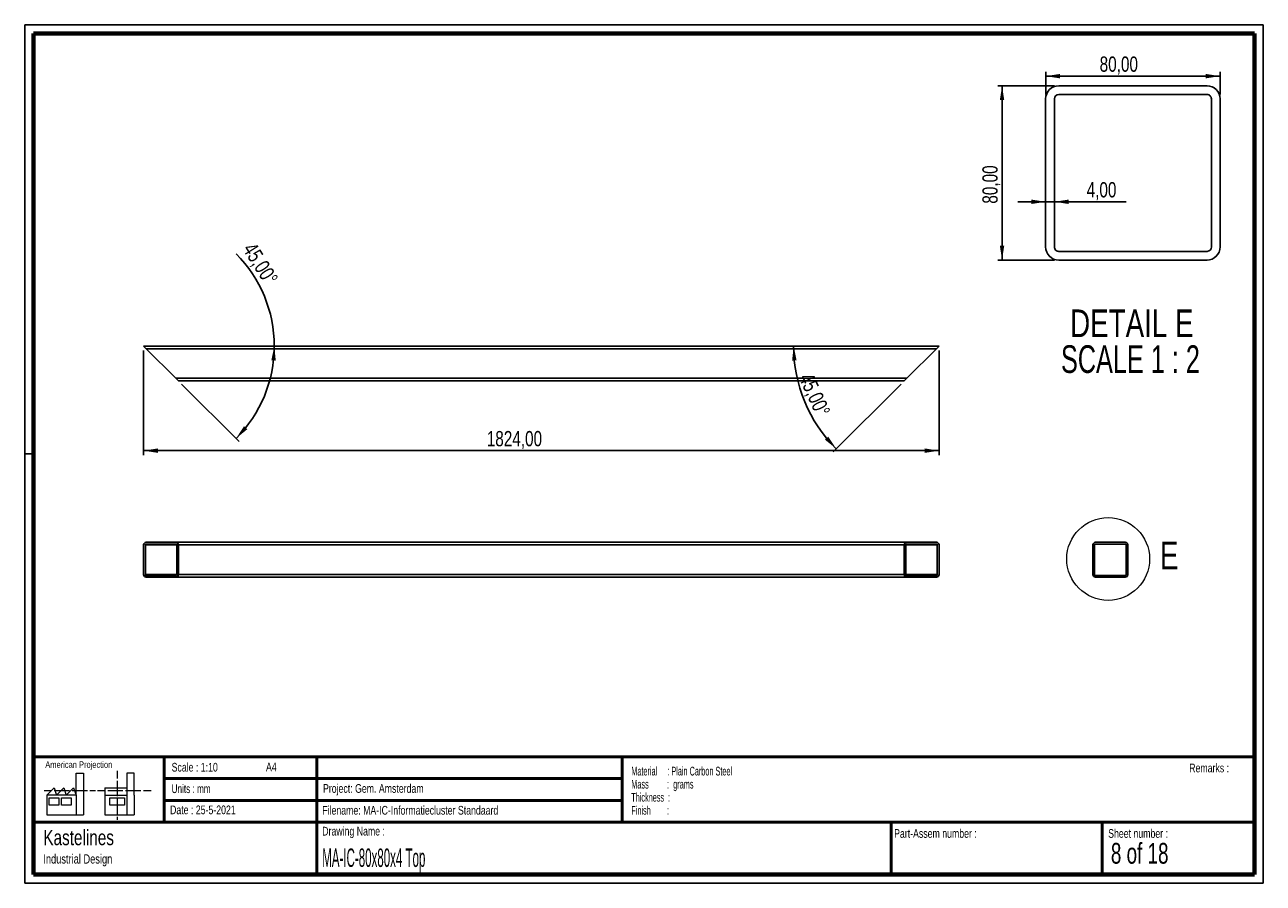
# Paper-space layout '80 Top' of a CAD drawing. Header units: millimetres. Extents: x 7 to 291, y 7 to 204.
import ezdxf

# ---------------------------------------------------------------- set-up
doc = ezdxf.new("R2010")
doc.units = ezdxf.units.MM
for name, color, linetype in [('BORDERS', 7, 'Continuous'), ('DRAWING', 7, 'Continuous'), ('TEXT_SHEET_FORMAT', 7, 'Continuous')]:
    doc.layers.add(name, color=color, linetype=linetype)
doc.styles.add('SLDTEXTSTYLE0', font='TXT', dxfattribs={"width": 0.7})
doc.styles.add('SLDTEXTSTYLE1', font='TXT', dxfattribs={"width": 0.75})
doc.styles.add('SLDTEXTSTYLE2', font='TXT', dxfattribs={"width": 0.678571})
doc.styles.add('SLDTEXTSTYLE4', font='TXT', dxfattribs={"width": 0.55})
doc.styles.add('SLDTEXTSTYLE5', font='TXT', dxfattribs={"width": 0.605})
doc.styles.add('SLDTEXTSTYLE6', font='TXT', dxfattribs={"width": 0.549})
doc.styles.add('SLDTEXTSTYLE7', font='TXT', dxfattribs={"width": 0.467045})
doc.styles.add('SLDTEXTSTYLE8', font='TXT', dxfattribs={"width": 0.681818})
doc.dimstyles.new('SLDDIMSTYLE10', dxfattribs={"dimtxt": 3.5, "dimasz": 3.302, "dimexe": 0, "dimexo": 0.0625, "dimgap": 0.875, "dimtad": 1, "dimdec": 4, "dimlfac": 10, "dimzin": 12, "dimdsep": 46, "dimtxsty": 'SLDTEXTSTYLE1', "dimsah": 1, "dimcen": 0.09, "dimazin": 3, "dimtfac": 1, "dimtofl": 0, "dimtmove": 0, "dimatfit": 3, "dimfxl": 1, "dimfrac": 2, "dimtolj": 1, "dimtzin": 12, "dimarcsym": 0})
doc.dimstyles.new('SLDDIMSTYLE4', dxfattribs={"dimtxt": 3.5, "dimasz": 3.302, "dimexe": 0, "dimexo": 0.0625, "dimgap": 0.875, "dimtad": 1, "dimlfac": 2, "dimrnd": 1e-09, "dimzin": 12, "dimdsep": 46, "dimtxsty": 'SLDTEXTSTYLE1', "dimsah": 1, "dimcen": 0.09, "dimadec": 0, "dimazin": 3, "dimtfac": 1, "dimtmove": 0, "dimatfit": 0, "dimfxl": 1, "dimfrac": 2, "dimtolj": 1, "dimtzin": 12, "dimarcsym": 0})
doc.dimstyles.new('SLDDIMSTYLE5', dxfattribs={"dimtxt": 3.5, "dimasz": 3.302, "dimexe": 0, "dimexo": 0.0625, "dimgap": 0.875, "dimtad": 1, "dimlfac": 2, "dimrnd": 1e-09, "dimzin": 12, "dimdsep": 46, "dimtxsty": 'SLDTEXTSTYLE1', "dimsah": 1, "dimcen": 0.09, "dimadec": 0, "dimazin": 3, "dimtfac": 1, "dimtofl": 0, "dimtmove": 0, "dimatfit": 3, "dimfxl": 1, "dimfrac": 2, "dimtolj": 1, "dimtzin": 12, "dimarcsym": 0})
doc.dimstyles.new('SLDDIMSTYLE9', dxfattribs={"dimtxt": 3.5, "dimasz": 3.302, "dimexe": 0, "dimexo": 0.0625, "dimgap": 0.875, "dimtad": 1, "dimlfac": 10, "dimrnd": 1e-09, "dimzin": 12, "dimdsep": 46, "dimtxsty": 'SLDTEXTSTYLE1', "dimsah": 1, "dimcen": 0.09, "dimadec": 0, "dimazin": 3, "dimtfac": 1, "dimtofl": 0, "dimtmove": 0, "dimatfit": 3, "dimfxl": 1, "dimfrac": 2, "dimtolj": 1, "dimtzin": 12, "dimarcsym": 0})

# ---------------------------------------------------------------- blocks, each defined once
blk = doc.blocks.new('SW_NOTE_0_39')
at = {"layer": 'TEXT_SHEET_FORMAT', "color": 0, "char_height": 2, "attachment_point": 1}
for s, insert, style in [('Material     : Plain Carbon Steel', (0, 2.58), 'SLDTEXTSTYLE5'), ('Mass         :  grams', (0, -0.42), 'SLDTEXTSTYLE4'), ('Thickness  :', (0, -3.42), 'SLDTEXTSTYLE5'), ('Finish        :', (0, -6.42), 'SLDTEXTSTYLE6')]:
    blk.add_mtext(s, dxfattribs=dict(at, insert=insert, style=style))
blk = doc.blocks.new('SW_NOTE_0_40')
at = {"layer": 'DRAWING', "color": 0, "attachment_point": 1, "style": 'SLDTEXTSTYLE1'}
for s, insert, char_height in [('Kastelines', (0, 4.51), 3.5), ('Industrial Design', (0, -1.09), 2.1167)]:
    blk.add_mtext(s, dxfattribs=dict(at, insert=insert, char_height=char_height))
blk = doc.blocks.new('_D_74')
at = {"layer": 'DRAWING', "color": 7}
blk.add_line((42.53, 121.34), (55.73, 108.15), dxfattribs=at)
for start, end in [(0, 44.9558), (315, 0)]:
    blk.add_arc((33.82, 130.05), 29.97, start, end, dxfattribs=at)
for points in [[(63.8, 130.05), (63.11, 126.78), (64.12, 126.72)], [(55.02, 108.85), (57.6, 110.97), (56.84, 111.65)]]:
    blk.add_solid(points, dxfattribs=at)
at = {"layer": 'DRAWING', "color": 7, "insert": (59.38, 154.17), "char_height": 3.5, "attachment_point": 1, "rotation": 302.2613, "style": 'SLDTEXTSTYLE1'}
blk.add_mtext('45,00°', dxfattribs=at)
blk = doc.blocks.new('_D_75')
at = {"layer": 'DRAWING', "color": 7}
for p, q in [((33.82, 129.05), (33.82, 105.05)), ((216.22, 129.05), (216.22, 105.05)), ((33.82, 106.05), (216.22, 106.05))]:
    blk.add_line(p, q, dxfattribs=at)
for points in [[(33.82, 106.05), (37.12, 105.54), (37.12, 106.56)], [(216.22, 106.05), (212.92, 106.56), (212.92, 105.54)]]:
    blk.add_solid(points, dxfattribs=at)
at = {"layer": 'DRAWING', "color": 7, "insert": (112.51, 110.56), "char_height": 3.5, "attachment_point": 1, "style": 'SLDTEXTSTYLE1'}
blk.add_mtext('1824,00', dxfattribs=at)
blk = doc.blocks.new('_D_76')
at = {"layer": 'DRAWING', "color": 7}
blk.add_line((207.52, 121.34), (191.94, 105.77), dxfattribs=at)
blk.add_arc((216.22, 130.05), 33.34, 180, 225, dxfattribs=at)
for points in [[(182.89, 130.05), (182.54, 126.73), (183.56, 126.78)], [(192.65, 106.48), (190.81, 109.27), (190.06, 108.58)]]:
    blk.add_solid(points, dxfattribs=at)
at = {"layer": 'DRAWING', "color": 7, "insert": (187.19, 124.25), "char_height": 3.5, "attachment_point": 1, "rotation": 294.4899, "style": 'SLDTEXTSTYLE1'}
blk.add_mtext('45,00°', dxfattribs=at)
blk = doc.blocks.new('_D_77')
at = {"layer": 'DRAWING', "color": 7}
for p, q in [((242.68, 189.79), (229.68, 189.79)), ((230.68, 189.79), (230.68, 149.79)), ((242.68, 149.79), (229.68, 149.79))]:
    blk.add_line(p, q, dxfattribs=at)
for points in [[(230.68, 189.79), (230.17, 186.49), (231.18, 186.49)], [(230.68, 149.79), (231.18, 153.09), (230.17, 153.09)]]:
    blk.add_solid(points, dxfattribs=at)
at = {"layer": 'DRAWING', "color": 7, "insert": (226.16, 162.73), "char_height": 3.5, "attachment_point": 1, "rotation": 90, "style": 'SLDTEXTSTYLE1'}
blk.add_mtext('80,00', dxfattribs=at)
blk = doc.blocks.new('_D_78')
at = {"layer": 'DRAWING', "color": 7}
for p, q in [((240.68, 187.79), (240.68, 192.99)), ((240.68, 191.99), (280.68, 191.99)), ((280.68, 187.79), (280.68, 192.99))]:
    blk.add_line(p, q, dxfattribs=at)
for points in [[(240.68, 191.99), (243.98, 191.48), (243.98, 192.5)], [(280.68, 191.99), (277.37, 192.5), (277.37, 191.48)]]:
    blk.add_solid(points, dxfattribs=at)
at = {"layer": 'DRAWING', "color": 7, "insert": (253.06, 196.5), "char_height": 3.5, "attachment_point": 1, "style": 'SLDTEXTSTYLE1'}
blk.add_mtext('80,00', dxfattribs=at)
blk = doc.blocks.new('_D_79')
at = {"layer": 'DRAWING', "color": 7}
for p, q in [((240.68, 163.16), (234.33, 163.16)), ((240.68, 163.16), (242.68, 163.16)), ((242.68, 163.16), (259.13, 163.16))]:
    blk.add_line(p, q, dxfattribs=at)
for points in [[(240.68, 163.16), (237.37, 163.67), (237.37, 162.65)], [(242.68, 163.16), (245.98, 162.65), (245.98, 163.67)]]:
    blk.add_solid(points, dxfattribs=at)
at = {"layer": 'DRAWING', "color": 7, "insert": (250.07, 167.67), "char_height": 3.5, "attachment_point": 1, "style": 'SLDTEXTSTYLE1'}
blk.add_mtext('4,00', dxfattribs=at)
blk = doc.blocks.new('SW_NOTE_0_41')
at = {"layer": 'DRAWING', "color": 0, "char_height": 6.35, "attachment_point": 2}
for s, insert, style in [('DETAIL E', (16.47, 8.19), 'SLDTEXTSTYLE1'), ('SCALE 1 : 2', (16.15, -0.03), 'SLDTEXTSTYLE8')]:
    blk.add_mtext(s, dxfattribs=dict(at, insert=insert, style=style))

psp = doc.layouts.new('80 Top')

# ---------------------------------------------------------------- linework, layer by layer
at = {"color": 7, "linetype": 'Continuous', "lineweight": 25}
for p, q in [((243.67598, 189.788122), (277.675981, 189.788122)), ((243.67598, 187.788122), (277.675981, 187.788122)), ((240.675981, 186.788123), (240.675981, 152.788121)), ((242.675981, 152.788121), (242.675981, 186.788123)), ((278.67598, 186.788123), (278.67598, 152.788121)), ((280.67598, 186.788123), (280.67598, 152.788121)), ((277.675981, 151.788123), (243.67598, 151.788123)), ((243.67598, 149.788123), (277.675981, 149.788123)), ((33.822561, 130.049179), (216.222561, 130.049179)), ((33.822561, 130.049179), (34.422561, 129.449179)), ((34.422561, 129.449179), (215.622561, 129.449179)), ((34.422561, 129.449179), (41.222561, 122.649179)), ((208.822561, 122.649179), (215.622561, 129.449179)), ((215.622561, 129.449179), (216.222561, 130.049179)), ((41.222561, 122.649179), (208.822561, 122.649179)), ((41.222561, 122.649179), (41.822561, 122.049179)), ((208.222561, 122.049179), (208.822561, 122.649179)), ((41.822561, 122.049179), (208.222561, 122.049179)), ((33.822561, 84.417876), (33.822561, 77.617876)), ((34.222561, 77.617876), (34.222561, 84.417876)), ((34.422561, 85.017876), (41.222561, 85.017876)), ((34.422561, 84.617876), (41.222561, 84.617876)), ((41.222561, 85.017876), (208.822561, 85.017876)), ((41.422561, 84.417876), (41.422561, 77.617876)), ((41.822561, 84.417876), (208.222561, 84.417876)), ((41.822561, 84.417876), (41.822561, 77.617876)), ((208.222561, 84.417876), (208.222561, 77.617876)), ((208.622561, 77.617876), (208.622561, 84.417876)), ((208.822561, 85.017876), (215.622561, 85.017876)), ((208.822561, 84.617876), (215.622561, 84.617876)), ((215.822561, 84.417876), (215.822561, 77.617876)), ((216.222561, 84.417876), (216.222561, 77.617876)), ((251.513638, 84.417876), (251.513638, 77.617876)), ((251.913638, 77.617876), (251.913638, 84.417876)), ((252.113638, 85.017876), (258.913638, 85.017876)), ((252.113638, 84.617876), (258.913638, 84.617876)), ((259.113638, 84.417876), (259.113638, 77.617876)), ((259.513638, 84.417876), (259.513638, 77.617876)), ((41.222561, 77.417876), (34.422561, 77.417876)), ((34.422561, 77.017876), (41.222561, 77.017876)), ((41.222561, 77.017876), (208.822561, 77.017876)), ((41.822561, 77.617876), (208.222561, 77.617876)), ((215.622561, 77.417876), (208.822561, 77.417876)), ((208.822561, 77.017876), (215.622561, 77.017876)), ((258.913638, 77.417876), (252.113638, 77.417876)), ((252.113638, 77.017876), (258.913638, 77.017876))]:
    psp.add_line(p, q, dxfattribs=at)
at = {"color": 8, "linetype": 'Continuous', "lineweight": 25}
for p, q in [((34.222561, 84.417876), (41.422561, 84.417876)), ((208.622561, 84.417876), (215.822561, 84.417876)), ((34.222561, 77.617876), (41.422561, 77.617876)), ((208.622561, 77.617876), (215.822561, 77.617876))]:
    psp.add_line(p, q, dxfattribs=at)
at = {"color": 7, "linetype": 'Continuous', "lineweight": 18}
psp.add_circle((255.00839, 81.196584), 9.494008, dxfattribs=at)
at = {"color": 7, "linetype": 'Continuous', "lineweight": 25}
for centre, radius, start, end in [((243.675981, 186.788122), 3, 90.00002588, 179.99997412), ((243.67598, 186.788123), 0.999999, 90.00001792, 179.99998208), ((277.67598, 186.788122), 3, 0.00002587, 89.99997412), ((277.675985, 186.788127), 0.999994, 359.99978131, 90.00021869), ((243.675981, 152.788123), 3, 180.00002588, 269.99997412), ((243.675976, 152.788118), 0.999994, 179.99978131, 270.00021869), ((277.675981, 152.788122), 0.999999, 270.00001792, 359.99998208), ((277.67598, 152.788123), 3, 270.00002588, 359.99997412), ((34.422561, 84.417876), 0.6, 90, 180), ((34.422561, 84.417876), 0.2, 90, 180), ((41.222561, 84.417876), 0.6, 0, 90), ((41.222561, 84.417876), 0.2, 0, 90), ((208.822561, 84.417876), 0.6, 90, 180), ((208.822561, 84.417876), 0.2, 90, 180), ((215.622561, 84.417876), 0.6, 0, 90), ((215.622561, 84.417876), 0.2, 0, 90), ((252.113638, 84.417876), 0.6, 90, 180), ((252.113638, 84.417876), 0.2, 90, 180), ((258.913638, 84.417876), 0.6, 0, 90), ((258.913638, 84.417876), 0.2, 0, 90), ((34.422561, 77.617876), 0.6, 180, 270), ((34.422561, 77.617876), 0.2, 180, 270), ((41.222561, 77.617876), 0.6, 270, 0), ((41.222561, 77.617876), 0.2, 270, 0), ((208.822561, 77.617876), 0.6, 180, 270), ((208.822561, 77.617876), 0.2, 180, 270), ((215.622561, 77.617876), 0.6, 270, 0), ((215.622561, 77.617876), 0.2, 270, 0), ((252.113638, 77.617876), 0.6, 180, 270), ((252.113638, 77.617876), 0.2, 180, 270), ((258.913638, 77.617876), 0.2, 270, 0), ((258.913638, 77.617876), 0.6, 270, 0)]:
    psp.add_arc(centre, radius, start, end, dxfattribs=at)
at = {"layer": 'BORDERS', "lineweight": 70}
for p, q in [((8.569641, 8.783909), (8.569641, 201.783909)), ((8.569641, 201.783909), (288.569641, 201.783909)), ((288.569641, 201.783909), (288.569641, 8.783909)), ((288.569641, 8.783909), (8.569641, 8.783909))]:
    psp.add_line(p, q, dxfattribs=at)
at = {"layer": 'BORDERS', "lineweight": 50}
for p, q in [((8.569641, 35.783909), (288.569641, 35.783909)), ((38.569641, 35.783909), (38.569641, 20.783909)), ((73.569641, 35.783909), (73.569641, 8.783909)), ((143.569641, 35.783909), (143.569641, 20.783909)), ((38.569641, 30.783909), (143.569641, 30.783909)), ((38.569641, 25.783909), (143.569641, 25.783909)), ((8.569641, 20.783909), (288.569641, 20.783909)), ((205.222477, 8.783909), (205.222477, 20.783909)), ((253.650911, 8.783909), (253.650911, 20.783909))]:
    psp.add_line(p, q, dxfattribs=at)
at = {"layer": 'TEXT_SHEET_FORMAT'}
for p, q in [((6.569641, 203.783909), (290.569641, 203.783909)), ((6.569641, 203.783909), (6.569641, 6.783909)), ((290.569641, 203.783909), (290.569641, 6.783909)), ((6.569641, 105.283909), (8.621537, 105.283909)), ((6.569641, 6.783909), (290.569641, 6.783909))]:
    psp.add_line(p, q, dxfattribs=at)
at = {"layer": 'TEXT_SHEET_FORMAT', "color": 7, "linetype": 'Continuous', "lineweight": 18}
for p, q in [((18.320827, 26.971098), (18.320827, 32.036143)), ((18.320827, 32.036143), (20.002717, 32.036143)), ((20.002717, 32.036143), (20.002717, 22.470411)), ((27.732829, 32.596011), (27.732829, 30.83891)), ((31.654195, 32.031732), (29.972304, 32.031732)), ((29.972304, 32.031732), (29.972304, 22.466)), ((31.654195, 26.966766), (31.654195, 32.031732)), ((11.593265, 26.971098), (13.275156, 28.659446)), ((13.275156, 28.659446), (13.837466, 26.971098)), ((13.837466, 26.971098), (15.519356, 28.659446)), ((15.519356, 28.659446), (16.081352, 26.971098)), ((16.081352, 26.971098), (17.763242, 28.659446)), ((17.763242, 28.659446), (18.320827, 26.971098)), ((24.926633, 28.655036), (24.926633, 26.966766)), ((24.926633, 28.655036), (29.972304, 28.655036)), ((27.732829, 30.251635), (27.732829, 28.489887)), ((27.732829, 28.489887), (27.732829, 26.728218)), ((10.980867, 28.099735), (12.735999, 28.099735)), ((18.320827, 26.971098), (11.593265, 26.971098)), ((11.593265, 26.971098), (11.593265, 22.470411)), ((12.155576, 26.411465), (14.399461, 26.411465)), ((12.155576, 24.723117), (12.155576, 26.411465)), ((13.320991, 28.099735), (15.075966, 28.099735)), ((14.399461, 26.411465), (14.399461, 24.723117)), ((14.957046, 26.411465), (17.201247, 26.411465)), ((14.957046, 24.723117), (14.957046, 26.411465)), ((15.075966, 28.099735), (16.830941, 28.099735)), ((17.201247, 26.411465), (17.201247, 24.723117)), ((17.415933, 28.099735), (19.171065, 28.099735)), ((18.320827, 26.971098), (18.320827, 22.470411)), ((19.171065, 28.099735), (20.92604, 28.099735)), ((21.511032, 28.099735), (22.808913, 28.099735)), ((23.244743, 28.095324), (24.995229, 28.095324)), ((24.926633, 26.966766), (29.972304, 26.966766)), ((24.926633, 26.966766), (24.926633, 22.466)), ((25.580221, 28.095324), (27.335195, 28.095324)), ((26.050939, 26.407055), (29.41472, 26.407055)), ((26.050939, 24.718707), (26.050939, 26.407055)), ((27.335195, 28.095324), (29.090249, 28.095324)), ((27.732829, 26.140863), (27.732829, 24.379273)), ((29.41472, 26.407055), (29.41472, 24.718707)), ((29.675241, 28.095324), (31.430295, 28.095324)), ((31.430295, 28.095324), (33.18527, 28.095324)), ((31.654195, 26.966766), (31.654195, 22.466)), ((33.770261, 28.095324), (35.525236, 28.095324)), ((14.399461, 24.723117), (12.155576, 24.723117)), ((17.201247, 24.723117), (14.957046, 24.723117)), ((29.41472, 24.718707), (26.050939, 24.718707)), ((27.732829, 24.379273), (27.732829, 22.617525)), ((11.593265, 22.470411), (18.320827, 22.470411)), ((18.320827, 22.470411), (20.002717, 22.470411)), ((24.926633, 22.466), (31.654195, 22.466)), ((27.732829, 22.030171), (27.732829, 21.34201))]:
    psp.add_line(p, q, dxfattribs=at)

# ---------------------------------------------------------------- block references
at = {"layer": 'DRAWING'}
for name, p in [('SW_NOTE_0_41', (243.967543, 130.265525)), ('SW_NOTE_0_40', (10.826503, 14.510992))]:
    psp.add_blockref(name, p, dxfattribs=at)
at = {"layer": 'TEXT_SHEET_FORMAT', "color": 218}
psp.add_blockref('SW_NOTE_0_39', (145.652628, 30.930942), dxfattribs=at)

# ---------------------------------------------------------------- texts
at = {"color": 7, "linetype": 'Continuous', "lineweight": 18, "insert": (266.880211, 85.1874), "char_height": 6.35, "attachment_point": 1, "style": 'SLDTEXTSTYLE1'}
psp.add_mtext('E', dxfattribs=at)
at = {"layer": 'TEXT_SHEET_FORMAT', "attachment_point": 1}
for s, insert, char_height, style in [('American Projection', (11.277178, 34.755658), 1.5, 'SLDTEXTSTYLE1'), ('Scale : 1:10', (40.245387, 34.408225), 2, 'SLDTEXTSTYLE1'), ('A4', (61.890556, 34.486219), 2, 'SLDTEXTSTYLE1'), ('Remarks :', (273.595551, 34.235841), 2, 'SLDTEXTSTYLE1'), ('Units : mm', (40.239331, 29.476127), 2, 'SLDTEXTSTYLE0'), ('Project: Gem. Amsterdam', (74.95639, 29.538044), 2, 'SLDTEXTSTYLE1'), ('Date : 25-5-2021', (39.886543, 24.621763), 2, 'SLDTEXTSTYLE1'), ('Filename: MA-IC-Informatiecluster Standaard', (74.797688, 24.531301), 2, 'SLDTEXTSTYLE1'), ('Drawing Name :', (74.780305, 19.736533), 2, 'SLDTEXTSTYLE1'), ('Part-Assem number :', (205.926583, 19.21038), 2, 'SLDTEXTSTYLE1'), ('Sheet number :', (255.011235, 19.21038), 2, 'SLDTEXTSTYLE1'), ('8 of 18', (255.634284, 16.03963), 4.7625, 'SLDTEXTSTYLE2')]:
    psp.add_mtext(s, dxfattribs=dict(at, insert=insert, char_height=char_height, style=style))
at = {"layer": 'TEXT_SHEET_FORMAT', "color": 218, "insert": (74.780305, 14.761674), "char_height": 4.23333333, "attachment_point": 1, "style": 'SLDTEXTSTYLE7'}
psp.add_mtext('MA-IC-80x80x4 Top', dxfattribs=at)

# ---------------------------------------------------------------- dimensions: what is measured, and where the dimension line sits
at = {"layer": 'DRAWING', "color": 7}
for base, p1, p2, dimstyle, picture, middle in [((280.67598, 191.989965), (240.67598, 186.788122), (280.67598, 186.788122), 'SLDDIMSTYLE5', '_D_78', (258.87739, 191.989965)), ((242.67598, 163.157718), (240.67598, 152.788122), (242.67598, 152.788122), 'SLDDIMSTYLE4', '_D_79', (254.600078, 163.157718)), ((216.222561, 106.049179), (33.822561, 130.049179), (216.222561, 130.049179), 'SLDDIMSTYLE9', '_D_75', (120.912903, 106.049179))]:
    dim = psp.add_linear_dim(base=base, p1=p1, p2=p2, dimstyle=dimstyle, dxfattribs=at)
    dim.commit()
    dim.dimension.update_dxf_attribs({"geometry": picture, "text_midpoint": middle, "dimtype": 160})
dim = psp.add_linear_dim(base=(230.67598, 149.788122), p1=(243.67598, 189.788122), p2=(243.67598, 149.788122), angle=90, dimstyle='SLDDIMSTYLE5', dxfattribs=at)
dim.commit()
dim.dimension.update_dxf_attribs({"geometry": '_D_77', "text_midpoint": (230.67598, 168.543962), "dimtype": 160})
for base, line1, line2, picture, middle in [((61.515665, 118.57832), ((41.822561, 122.049179), (33.822561, 130.049179)), ((216.222561, 130.049179), (33.822561, 130.049179)), '_D_74', (59.16992, 146.049179)), ((185.424543, 117.292222), ((208.222561, 122.049179), (216.222561, 130.049179)), ((33.822561, 130.049179), (216.222561, 130.049179)), '_D_76', (185.886086, 116.23049))]:
    dim = psp.add_angular_dim_2l(base=base, line1=line1, line2=line2, dimstyle='SLDDIMSTYLE10', dxfattribs=at)
    dim.commit()
    dim.dimension.update_dxf_attribs({"geometry": picture, "text_midpoint": middle, "dimtype": 162})

doc.saveas('drawing.dxf')
